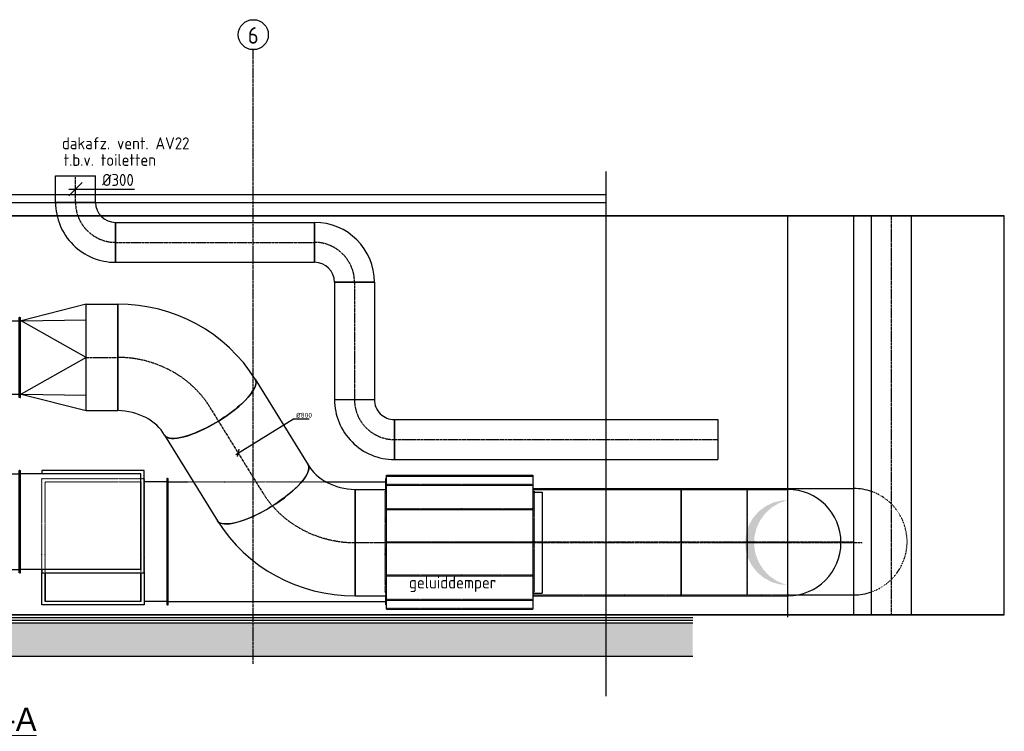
# Model space of a CAD drawing. Header units: millimetres. Extents: x -75 to 108309, y -75 to 76928.
# Tile 15 of 31: x 9942 to 17338, y 71579 to 76928. Entities that reach past the tile are written whole.
import ezdxf

# ---------------------------------------------------------------- set-up
doc = ezdxf.new("R2010")
doc.units = ezdxf.units.MM
doc.linetypes.add('CENTER2', pattern=[28.575, 19.05, -3.175, 3.175, -3.175])
doc.linetypes.add('SMALL_DASH', pattern=[1.5, 0.5, -1])
for name, color, linetype in [('00ATT025', 2, 'Continuous'), ('BL$2----BOUWKUNDIG', 8, 'Continuous'), ('BT$2----BOUWKUNDIG', 7, 'Continuous'), ('WL570---_RETOUR_D', 5, 'Continuous'), ('WL570---_RETOUR_HL', 1, 'CENTER2'), ('WL570---_TOEVOER', 3, 'Continuous'), ('WL570---_TOEVOER_D', 3, 'Continuous'), ('WL570---_TOEVOER_HL', 1, 'CENTER2'), ('WM5501--', 1, 'Continuous'), ('WM570---', 1, 'Continuous'), ('WM570---_RETOUR', 1, 'Continuous'), ('WM570---_TOEVOER', 1, 'Continuous')]:
    doc.layers.add(name, color=color, linetype=linetype)
doc.layers.add('BL$5----', color=7, linetype='Continuous', lineweight=0)
doc.layers.add('WM$5----_HULPRUIMTE', color=1, linetype='Continuous', plot=False)
doc.styles.add('EURO', font='eurr____.ttf', dxfattribs={"height": 90})
doc.styles.add('STABICAD-018', font='ISOCP.SHX', dxfattribs={"height": 36})
doc.styles.add('STABICAD-025', font='ISOCP.SHX', dxfattribs={"height": 50})

# ---------------------------------------------------------------- blocks, each defined once
blk = doc.blocks.new('*U11')
at = {"color": 0, "linetype": 'Continuous'}
for p, q in [((-800, 400, 4103.3), (-694.7, 400, 4103.3)), ((-800, 393.1, 4103.3), (-800, 400, 4103.3)), ((-694.7, 400, 4103.3), (-491.2, 400, 4103.3)), ((-491.2, 400, 4103.3), (-308.8, 400, 4103.3)), ((-308.8, 400, 4103.3), (-159.8, 400, 4103.3)), ((-159.8, 400, 4103.3), (-54.5, 400, 4103.3)), ((-54.5, 400, 4103.3), (0, 400, 4103.3)), ((-422.6, -400, 4103.3), (-308.8, -400, 4103.3)), ((-308.8, -400, 4103.3), (-159.8, -400, 4103.3)), ((-159.8, -400, 4103.3), (-54.5, -400, 4103.3)), ((-54.5, -400, 4103.3), (0, -400, 4103.3))]:
    blk.add_line(p, q, dxfattribs=at)
at = {"color": 2, "linetype": 'SMALL_DASH'}
for p, q in [((-800, -400, 4103.3), (-800, 393.1, 4103.3)), ((-800, -400, 4103.3), (-694.7, -400, 4103.3)), ((-694.7, -400, 4103.3), (-491.2, -400, 4103.3)), ((-491.2, -400, 4103.3), (-422.6, -400, 4103.3))]:
    blk.add_line(p, q, dxfattribs=at)
at = {"color": 0, "linetype": 'Continuous'}
for start, end in [(70.42859, 90), (270, 289.57141)]:
    blk.add_arc((0, 0, 4103.3), 400, start, end, dxfattribs=at)
at = {"color": 2, "linetype": 'SMALL_DASH'}
blk.add_arc((0, 0, 4103.3), 400, 289.57141, 70.42859, dxfattribs=at)
at = {"layer": 'WL570---_TOEVOER_HL', "linetype": 'CENTER2'}
blk.add_line((-800, 0, 4103.3), (0, 0, 4103.3), dxfattribs=at)
at = {"layer": 'BL$2----BOUWKUNDIG', "color": 2, "style": 'STABICAD-018'}
for tag, p in [('CODE', (16207.8, 73104.3, -4103.3)), ('SECTIONCODE', (16207.8, 73004.3, -4103.3)), ('POSITIONCODE', (16207.8, 73004.3, -4103.3))]:
    blk.add_attdef(tag, p, '', height=1.8, dxfattribs=at)
blk = doc.blocks.new('*U165')
at = {"linetype": 'Continuous'}
blk.add_hatch(color=0, dxfattribs=at).paths.add_polyline_path([(-320, 0), (-313.6, 63.6), (-294.7, 124.6), (-264.1, 180.7), (-222.9, 229.6), (-172.9, 269.3), (-116, 298.3), (-54.4, 315.3), (9.3, 319.9), (72.7, 311.6), (133.2, 291), (188.3, 258.7), (236, 216.1), (274.2, 165), (301.5, 107.2), (316.8, 45.2), (320, 0), (319.9, 0.4), (298.4, 62.4), (264.9, 119), (220.9, 167.7), (168.1, 206.7), (108.6, 234.5), (44.8, 249.9), (-20.9, 252.3), (-85.7, 241.6), (-147, 218.2), (-202.5, 183.2), (-250, 137.8), (-287.5, 83.8), (-313.5, 23.5), (-319.9, 0.4)], is_closed=False, flags=0)
at = {"layer": 'WL570---_RETOUR_HL', "linetype": 'CENTER2'}
for p, q in [((0, 560), (0, -560)), ((-560, 0), (560, 0))]:
    blk.add_line(p, q, dxfattribs=at)
blk.add_circle((0, 0, 3703.9), 0.0125, dxfattribs=at)
at = {"layer": 'WM570---', "color": 2, "style": 'STABICAD-018'}
for tag, p in [('POSITIONCODE', (15561.3, 72997.4, -3844.5)), ('CODE', (15711.3, 72997.4, -3703.9)), ('SECTIONCODE', (15711.3, 72997.4, -3703.9))]:
    blk.add_attdef(tag, p, '', height=1.8, dxfattribs=at)
blk = doc.blocks.new('*U164')
at = {"color": 0, "linetype": 'Continuous'}
for p, q in [((-800, 400, 2903.9), (-694.7, 400, 2903.9)), ((-800, -400, 2903.9), (-800, 400, 2903.9)), ((-694.7, 400, 2903.9), (-491.2, 400, 2903.9)), ((-491.2, 400, 2903.9), (-308.8, 400, 2903.9)), ((-308.8, 400, 2903.9), (-159.8, 400, 2903.9)), ((-159.8, 400, 2903.9), (-54.5, 400, 2903.9)), ((-54.5, 400, 2903.9), (0, 400, 2903.9)), ((-800, -400, 2903.9), (-694.7, -400, 2903.9)), ((-694.7, -400, 2903.9), (-491.2, -400, 2903.9)), ((-491.2, -400, 2903.9), (-308.8, -400, 2903.9)), ((-308.8, -400, 2903.9), (-159.8, -400, 2903.9)), ((-159.8, -400, 2903.9), (-54.5, -400, 2903.9)), ((-54.5, -400, 2903.9), (0, -400, 2903.9))]:
    blk.add_line(p, q, dxfattribs=at)
blk.add_arc((0, 0, 2903.9), 400, 270, 90, dxfattribs=at)
at = {"layer": 'WL570---_RETOUR_HL', "linetype": 'CENTER2'}
blk.add_line((-800, 0, 2903.9), (0, 0, 2903.9), dxfattribs=at)
at = {"layer": 'WM570---', "color": 2, "style": 'STABICAD-018'}
for tag in ['CODE', 'SECTIONCODE', 'POSITIONCODE']:
    blk.add_attdef(tag, (15711.3, 72997.4, -2903.9), '', height=1.8, dxfattribs=at)
blk = doc.blocks.new('*U163')
at = {"color": 2, "linetype": 'SMALL_DASH'}
for p, q in [((0, 400, 4103.3), (0.5, 400, 4103.3)), ((1611.5, 393.1, 4103.3), (1611.5, -400, 4103.3)), ((0, -400, 4103.3), (1611.5, -400, 4103.3))]:
    blk.add_line(p, q, dxfattribs=at)
at = {"color": 0, "linetype": 'Continuous'}
for p, q in [((0.5, 400, 4103.3), (1611.5, 400, 4103.3)), ((1611.5, 400, 4103.3), (1611.5, 393.1, 4103.3))]:
    blk.add_line(p, q, dxfattribs=at)
at = {"layer": 'WL570---_TOEVOER_HL', "linetype": 'CENTER2'}
blk.add_line((0, 0, 4103.3), (1611.5, 0, 4103.3), dxfattribs=at)
at = {"layer": 'WM570---', "color": 2, "style": 'STABICAD-018'}
for tag, p in [('CODE', (13796.3, 73004.3, -4103.3)), ('SECTIONCODE', (13796.3, 73004.3, -4103.3)), ('POSITIONCODE', (14601.5, 73004.3, -4253.3))]:
    blk.add_attdef(tag, p, '', height=1.8, dxfattribs=at)
blk = doc.blocks.new('*U162')
at = {"color": 0, "linetype": 'Continuous'}
for p, q in [((0, 400, 2903.9), (1114.5, 400, 2903.9)), ((1114.5, 400, 2903.9), (1114.5, -400, 2903.9)), ((0, -400, 2903.9), (1114.5, -400, 2903.9))]:
    blk.add_line(p, q, dxfattribs=at)
at = {"layer": 'WL570---_RETOUR_HL', "linetype": 'CENTER2'}
blk.add_line((0, 0, 2903.9), (1114.5, 0, 2903.9), dxfattribs=at)
at = {"layer": 'WM570---', "color": 2, "style": 'STABICAD-018'}
for tag, p in [('SECTIONCODE', (14197.1, 73297.4, -2903.9)), ('POSITIONCODE', (14353.5, 73147.4, -2903.9)), ('CODE', (13796.8, 72997.4, -2903.9))]:
    blk.add_attdef(tag, p, '', height=1.8, dxfattribs=at)
blk = doc.blocks.new('*U157')
at = {"color": 0, "linetype": 'Continuous'}
for p, q in [((234.5, 384.5, 3453.3), (475, 384.5, 3453.3)), ((475, 384.5, 3453.3), (475, -384.5, 3453.3)), ((450, 359.5, 3453.3), (234.5, 359.5, 3453.3)), ((450, 359.5, 3453.3), (450, -359.5, 3453.3)), ((234.5, -359.5, 3453.3), (450, -359.5, 3453.3)), ((475, -384.5, 3453.3), (234.5, -384.5, 3453.3))]:
    blk.add_line(p, q, dxfattribs=at)
at = {"layer": 'WM570---', "color": 2, "style": 'STABICAD-018'}
for tag in ['CODE', 'SECTIONCODE', 'POSITIONCODE']:
    blk.add_attdef(tag, (10491.6, 73004.3, -3453.3), '', height=1.8, dxfattribs=at)
blk = doc.blocks.new('*U12')
at = {"color": 0, "linetype": 'Continuous'}
for p, q in [((0, 150, 3704.4), (3000, 150, 3704.4)), ((0, -150, 3704.4), (0, 150, 3704.4)), ((3000, 150, 3704.4), (3000, 90, 3704.4)), ((3000, -90, 3704.4), (3000, -150, 3704.4)), ((0, -150, 3704.4), (3000, -150, 3704.4))]:
    blk.add_line(p, q, dxfattribs=at)
at = {"color": 2, "linetype": 'SMALL_DASH'}
blk.add_line((3000, 90, 3704.4), (3000, -90, 3704.4), dxfattribs=at)
at = {"layer": 'WL570---_RETOUR_HL', "linetype": 'CENTER2'}
blk.add_line((0, 0, 3704.4), (3000, 0, 3704.4), dxfattribs=at)
at = {"layer": 'BL$2----BOUWKUNDIG', "color": 2, "style": 'STABICAD-018'}
for tag, p in [('POSITIONCODE', (16467.8, 73953.8, -4003.4)), ('FLOORCODE', (16487.8, 72504.1, -3704.4)), ('SECTIONCODE', (16342.3, 72442.3, -2204.9)), ('CODE', (16392.1, 72446.3, -3704.4))]:
    blk.add_attdef(tag, p, '', height=1.8, rotation=4, dxfattribs=at)
blk = doc.blocks.new('*U499')
at = {"color": 0, "linetype": 'Continuous'}
for p, q in [((-17, -10.5, 2650.3), (414.8, 255.9, 2650.3)), ((414.8, 255.9, 2650.3), (532, 255.9, 2650.3)), ((-6.5, -27.5, 2650.3), (6.5, 27.5, 2650.3))]:
    blk.add_line(p, q, dxfattribs=at)
at = {"color": 0, "linetype": 'Continuous', "style": 'STABICAD-018'}
blk.add_text('%%c800', height=36, dxfattribs=at).set_placement((434.8, 265.9, 2650.3))
at = {"layer": '00ATT025', "color": 2, "style": 'STABICAD-018'}
blk.add_attdef('CODE', (11583.1, 73671.2, -2650.3), '', height=1.8, dxfattribs=at)
blk = doc.blocks.new('*U127')
at = {"color": 0, "linetype": 'Continuous'}
for p, q in [((-300, -150, 2029.5), (-300, 150, 2029.5)), ((150, -300, 2029.5), (-150, -300, 2029.5))]:
    blk.add_line(p, q, dxfattribs=at)
for radius, start in [(450, 360), (150, 0)]:
    blk.add_arc((-300, -300, 2029.5), radius, start, 90, dxfattribs=at)
at = {"layer": 'WL570---_TOEVOER_HL', "linetype": 'CENTER2'}
blk.add_arc((-300, -300, 2029.5), 300, 0, 90, dxfattribs=at)
at = {"layer": 'WM5501--', "color": 2, "style": 'STABICAD-018'}
for tag in ['CODE', 'SECTIONCODE', 'POSITIONCODE']:
    blk.add_attdef(tag, (12456.6, 75254.3, -2029.5), '', height=1.8, dxfattribs=at)
blk = doc.blocks.new('*U166')
at = {"color": 0, "linetype": 'Continuous'}
for p, q in [((0, 150, 2029.5), (1495.6, 150, 2029.5)), ((0, -150, 2029.5), (0, 150, 2029.5)), ((1495.6, 150, 2029.5), (1495.6, -150, 2029.5)), ((0, -150, 2029.5), (1495.6, -150, 2029.5))]:
    blk.add_line(p, q, dxfattribs=at)
at = {"layer": 'WL570---_TOEVOER_HL', "linetype": 'CENTER2'}
blk.add_line((0, 0, 2029.5), (1495.6, 0, 2029.5), dxfattribs=at)
at = {"layer": 'WM570---', "color": 2, "style": 'STABICAD-018'}
for tag, p in [('SECTIONCODE', (11518.3, 75404.3, -2029.5)), ('CODE', (10661, 75254.3, -2029.5)), ('POSITIONCODE', (11408.3, 75254.3, -2179.5))]:
    blk.add_attdef(tag, p, '', height=1.8, dxfattribs=at)
blk = doc.blocks.new('*U126')
at = {"color": 0, "linetype": 'Continuous'}
for p, q in [((-300, -150, 2029.5), (-300, 150, 2029.5)), ((150, -300, 2029.5), (-150, -300, 2029.5))]:
    blk.add_line(p, q, dxfattribs=at)
for radius, start in [(450, 360), (150, 0)]:
    blk.add_arc((-300, -300, 2029.5), radius, start, 90, dxfattribs=at)
at = {"layer": 'WL570---_TOEVOER_HL', "linetype": 'CENTER2'}
blk.add_arc((-300, -300, 2029.5), 300, 0, 90, dxfattribs=at)
at = {"layer": 'WM5501--', "color": 2, "style": 'STABICAD-018'}
for tag in ['CODE', 'SECTIONCODE', 'POSITIONCODE']:
    blk.add_attdef(tag, (10361, 75254.3, -2029.5), '', height=1.8, dxfattribs=at)
blk = doc.blocks.new('*U128')
at = {"color": 0, "linetype": 'Continuous'}
for p, q in [((0, 150, 2029.5), (201, 150, 2029.5)), ((0, -150, 2029.5), (0, 150, 2029.5)), ((201, 150, 2029.5), (201, -150, 2029.5)), ((0, -150, 2029.5), (201, -150, 2029.5))]:
    blk.add_line(p, q, dxfattribs=at)
at = {"layer": 'WL570---_TOEVOER_HL', "linetype": 'CENTER2'}
blk.add_line((0, 0, 2029.5), (201, 0, 2029.5), dxfattribs=at)
at = {"layer": 'WM5501--', "color": 2, "style": 'STABICAD-018'}
for tag, p in [('POSITIONCODE', (10361, 75626.5, -2179.5)), ('FLOORCODE', (10361, 75604.3, -2029.5)), ('SECTIONCODE', (10211, 75554.3, -1879.5)), ('CODE', (10261, 75554.3, -2029.5))]:
    blk.add_attdef(tag, p, '', height=1.8, dxfattribs=at)
blk = doc.blocks.new('*U123')
at = {"color": 0, "linetype": 'Continuous'}
for p, q in [((0, 3000), (15241.7, 3000)), ((15241.7, 3000), (0, 3000)), ((0, 3000), (0, 3000)), ((0, 0), (0, 3000)), ((0, 0), (0, 3000)), ((15241.7, 3000), (15241.7, 3000)), ((15241.7, 0), (15241.7, 3000)), ((15241.7, 0), (15241.7, 3000)), ((0, 0), (15241.7, 0)), ((15241.7, 0), (0, 0)), ((0, 0), (0, 0)), ((15241.7, 0), (15241.7, 0))]:
    blk.add_line(p, q, dxfattribs=at)
at = {"color": 0, "linetype": 'Continuous', "style": 'STABICAD-018'}
blk.add_text('Vooraanzicht Live', height=100, dxfattribs=at).set_placement((0, 0))
at = {"layer": 'WM5501--', "color": 2, "style": 'STABICAD-018'}
blk.add_attdef('CODE', (2096.6, 72454.3), '', height=1.8, dxfattribs=at)
blk = doc.blocks.new('*U129')
at = {"color": 0, "linetype": 'Continuous'}
for p, q in [((-50, -50, 2029.5), (50, 50, 2029.5)), ((-50, 0, 2029.5), (150, 0, 2029.5)), ((150, 0, 2029.5), (443.1, 0, 2029.5))]:
    blk.add_line(p, q, dxfattribs=at)
at = {"color": 0, "linetype": 'Continuous', "style": 'STABICAD-018'}
blk.add_text('%%c300', height=90, dxfattribs=at).set_placement((200, 25, 2029.5))
at = {"layer": 'WM5501--', "color": 2, "style": 'STABICAD-018'}
blk.add_attdef('CODE', (10361, 75653.2, -2029.5), '', height=1.8, dxfattribs=at)
blk = doc.blocks.new('*U482')
at = {"color": 0, "linetype": 'Continuous'}
for p, q in [((0, 300, 2380), (5, 300, 2380)), ((0, -300, 2380), (0, 300, 2380)), ((5, -300, 2380), (5, 300, 2380)), ((150, 300, 2380), (145, 300, 2380)), ((145, -300, 2380), (145, 300, 2380)), ((150, -300, 2380), (150, 300, 2380)), ((5, 275, 2380), (145, 275, 2380)), ((5, -275, 2380), (145, -275, 2380)), ((0, -300, 2380), (5, -300, 2380)), ((150, -300, 2380), (145, -300, 2380))]:
    blk.add_line(p, q, dxfattribs=at)
at = {"layer": '00ATT025', "color": 2, "style": 'STABICAD-018'}
for tag, p in [('POSITIONCODE', (9866.1, 74539.3, -2380)), ('CODE', (9791.6, 74389.3, -2380)), ('SECTIONCODE', (9791.6, 74389.3, -2380))]:
    blk.add_attdef(tag, p, '', height=1.8, dxfattribs=at)
blk = doc.blocks.new('*U483')
at = {"color": 0, "linetype": 'Continuous'}
for p, q in [((500, 400, 2380), (10, 275, 2380)), ((0, 300, 2380), (5, 300, 2380)), ((0, -300, 2380), (0, 300, 2380)), ((5, -300, 2380), (5, 300, 2380)), ((10, 275, 2380), (5, 275, 2380)), ((10, 275, 2380), (500, 282.8, 2380)), ((500, 0, 2380), (10, 275, 2380)), ((500, 0, 2380), (10, -275, 2380)), ((10, -275, 2380), (5, -275, 2380)), ((10, -275, 2380), (500, -400, 2380)), ((10, -275, 2380), (500, -282.8, 2380)), ((0, -300, 2380), (5, -300, 2380))]:
    blk.add_line(p, q, dxfattribs=at)
at = {"layer": '00ATT025', "color": 2, "style": 'STABICAD-018'}
for tag in ['CODE', 'SECTIONCODE', 'POSITIONCODE']:
    blk.add_attdef(tag, (9941.6, 74389.3, -2380), '', height=1.8, dxfattribs=at)
blk = doc.blocks.new('*U486')
at = {"color": 0, "linetype": 'Continuous'}
for p, q in [((0, 400, 2380), (236.6, 400, 2380)), ((0, -400, 2380), (0, 400, 2380)), ((236.6, 400, 2380), (236.6, -400, 2380)), ((0, -400, 2380), (236.6, -400, 2380))]:
    blk.add_line(p, q, dxfattribs=at)
at = {"layer": 'WL570---_RETOUR_HL', "linetype": 'CENTER2'}
blk.add_line((0, 0, 2380), (236.6, 0, 2380), dxfattribs=at)
at = {"layer": '00ATT025', "color": 2, "style": 'STABICAD-018'}
for tag, p in [('POSITIONCODE', (10559.4, 74539.3, -2380)), ('CODE', (10441.6, 74389.3, -2380)), ('SECTIONCODE', (10441.6, 74389.3, -2380))]:
    blk.add_attdef(tag, p, '', height=1.8, dxfattribs=at)
blk = doc.blocks.new('*U487')
at = {"color": 0, "linetype": 'Continuous'}
for p, q in [((-550, 384.5, 2331.8), (-545, 384.5, 2331.8)), ((-550, -384.5, 2331.8), (-550, 384.5, 2331.8)), ((-545, -384.5, 2331.8), (-545, 384.5, 2331.8)), ((-384.5, 384.5, 2331.8), (-384.5, 359.5, 2331.8)), ((384.5, 384.5, 2331.8), (-384.5, 384.5, 2331.8)), ((384.5, -384.5, 2331.8), (384.5, 384.5, 2331.8)), ((359.5, 359.5, 2331.8), (-545, 359.5, 2331.8)), ((359.5, -359.5, 2331.8), (359.5, 359.5, 2331.8)), ((359.5, -359.5, 2331.8), (-545, -359.5, 2331.8)), ((-384.5, -359.5, 2331.8), (-384.5, -384.5, 2331.8)), ((-550, -384.5, 2331.8), (-545, -384.5, 2331.8)), ((-384.5, -384.5, 2331.8), (384.5, -384.5, 2331.8))]:
    blk.add_line(p, q, dxfattribs=at)
at = {"layer": '00ATT025', "color": 2, "style": 'STABICAD-018'}
for tag, p in [('CODE', (10491.6, 73254.3, -2331.8)), ('SECTIONCODE', (10491.6, 73154.3, -2331.8)), ('POSITIONCODE', (10491.6, 73154.3, -2331.8))]:
    blk.add_attdef(tag, p, '', height=1.8, dxfattribs=at)
blk = doc.blocks.new('*U488')
at = {"color": 0, "linetype": 'Continuous'}
for p, q in [((0, 475, 4103.3), (5, 475, 4103.3)), ((0, -475, 4103.3), (0, 475, 4103.3)), ((5, -475, 4103.3), (5, 475, 4103.3)), ((5, 450, 4103.3), (155.8, 450, 4103.3)), ((1191, 450, 4103.3), (1640.2, 450, 4103.3)), ((1645.2, 475, 4103.3), (1640.2, 475, 4103.3)), ((1640.2, 393.1, 4103.3), (1640.2, 475, 4103.3)), ((1645.2, 393.1, 4103.3), (1645.2, 475, 4103.3)), ((1640.2, -475, 4103.3), (1640.2, -406.9, 4103.3)), ((1645.2, -475, 4103.3), (1645.2, -406.9, 4103.3)), ((0, -475, 4103.3), (5, -475, 4103.3)), ((5, -450, 4103.3), (1640.2, -450, 4103.3)), ((1645.2, -475, 4103.3), (1640.2, -475, 4103.3))]:
    blk.add_line(p, q, dxfattribs=at)
at = {"color": 2, "linetype": 'SMALL_DASH'}
for p, q in [((155.8, 450, 4103.3), (1191, 450, 4103.3)), ((1640.2, -406.9, 4103.3), (1640.2, 393.1, 4103.3)), ((1645.2, -406.9, 4103.3), (1645.2, 393.1, 4103.3))]:
    blk.add_line(p, q, dxfattribs=at)
at = {"layer": '00ATT025', "color": 2, "style": 'STABICAD-018'}
for tag, p in [('CODE', (11051.1, 73004.3, -4103.3)), ('SECTIONCODE', (11051.1, 73004.3, -4103.3)), ('POSITIONCODE', (11873.2, 73004.3, -4253.3))]:
    blk.add_attdef(tag, p, '', height=1.8, dxfattribs=at)
blk = doc.blocks.new('*U489')
at = {"color": 0, "linetype": 'Continuous'}
for p, q in [((-559.5, 475, 4103.3), (-554.5, 475, 4103.3)), ((-559.5, -475, 4103.3), (-559.5, 475, 4103.3)), ((-554.5, -475, 4103.3), (-554.5, 475, 4103.3)), ((-554.5, 450, 4103.3), (-509.5, 450, 4103.3)), ((-509.5, 450, 4103.3), (-384.5, 450, 4103.3)), ((-384.5, 234.5, 4103.3), (-384.5, 475, 4103.3)), ((-384.5, 475, 4103.3), (384.5, 475, 4103.3)), ((-359.5, 450, 4103.3), (359.5, 450, 4103.3)), ((-359.5, 234.5, 4103.3), (-359.5, 450, 4103.3)), ((359.5, 450, 4103.3), (359.5, 234.5, 4103.3)), ((384.5, 475, 4103.3), (384.5, 234.5, 4103.3)), ((-559.5, -475, 4103.3), (-554.5, -475, 4103.3)), ((-554.5, -450, 4103.3), (-509.5, -450, 4103.3)), ((-509.5, -450, 4103.3), (-384.5, -450, 4103.3))]:
    blk.add_line(p, q, dxfattribs=at)
at = {"color": 2, "linetype": 'SMALL_DASH'}
for p, q in [((-384.5, -475, 4103.3), (-384.5, 234.5, 4103.3)), ((-359.5, -450, 4103.3), (-359.5, 234.5, 4103.3)), ((359.5, 234.5, 4103.3), (359.5, -450, 4103.3)), ((384.5, 234.5, 4103.3), (384.5, -475, 4103.3)), ((384.5, -475, 4103.3), (-384.5, -475, 4103.3)), ((359.5, -450, 4103.3), (-359.5, -450, 4103.3))]:
    blk.add_line(p, q, dxfattribs=at)
at = {"layer": '00ATT025', "color": 2, "style": 'STABICAD-018'}
for tag in ['CODE', 'SECTIONCODE', 'POSITIONCODE']:
    blk.add_attdef(tag, (10491.6, 73004.3, -4103.3), '', height=1.8, dxfattribs=at)
blk = doc.blocks.new('*U490')
at = {"color": 0, "linetype": 'Continuous'}
for p, q in [((0, 400, 2520.9), (755.7, 400, 2520.9)), ((0, -400, 2520.9), (755.7, -400, 2520.9))]:
    blk.add_line(p, q, dxfattribs=at)
blk.add_ellipse((0, 0, 2520.9), major_axis=(0, 400), ratio=0.305064, start_param=3.141593, end_param=6.283185, dxfattribs=at)
at = {"color": 0, "linetype": 'Continuous', "extrusion": (0, 0, -1)}
blk.add_ellipse((755.7, 0, 2520.9), major_axis=(0, 400), ratio=0.305064, start_param=0, end_param=3.141593, dxfattribs=at)
at = {"layer": 'WL570---_RETOUR_HL', "linetype": 'CENTER2'}
blk.add_line((0, 0, 2520.9), (755.7, 0, 2520.9), dxfattribs=at)
at = {"layer": '00ATT025', "color": 2, "style": 'STABICAD-018'}
for tag, p in [('SECTIONCODE', (11371, 74014.9, -2520.9)), ('CODE', (11371, 74014.9, -2520.9)), ('POSITIONCODE', (11699.1, 73764, -2615.4))]:
    blk.add_attdef(tag, p, '', height=1.8, rotation=59, dxfattribs=at)
blk = doc.blocks.new('*U491')
at = {"color": 0, "linetype": 'Continuous'}
blk.add_line((-97.9, 603.1, 2380), (582.9, 183.1, 2380), dxfattribs=at)
for centre, major_axis, ratio, start_param, end_param in [((-355.3, 768.2, 2380), (213.8, 328.4), 0.780163, 3.580806, 4.717773), ((-413.6, 794.9, 2380), (622.9, 1030.4), 0.971131, 3.676077, 4.705765)]:
    blk.add_ellipse(centre, major_axis=major_axis, ratio=ratio, start_param=start_param, end_param=end_param, dxfattribs=at)
at = {"color": 0, "linetype": 'Continuous', "extrusion": (0, 0, -1)}
blk.add_ellipse((-439.9, 0, 2380), major_axis=(0, -400), ratio=0.305064, start_param=0, end_param=3.141593, dxfattribs=at)
at = {"layer": 'WL570---_RETOUR_HL', "linetype": 'CENTER2'}
blk.add_ellipse((-394.7, 786.2, 2380), major_axis=(420, 680.9), ratio=0.935903, start_param=3.665191, end_param=4.712389, dxfattribs=at)
at = {"layer": '00ATT025', "color": 2, "style": 'STABICAD-018'}
for tag in ['CODE', 'SECTIONCODE', 'POSITIONCODE']:
    blk.add_attdef(tag, (11140.1, 74389.3, -2380), '', height=1.8, dxfattribs=at)
blk = doc.blocks.new('*U492')
at = {"color": 0, "linetype": 'Continuous'}
for p, q in [((0, 150, 2029.5), (2429.2, 150, 2029.5)), ((0, -150, 2029.5), (0, 150, 2029.5)), ((2429.2, 150, 2029.5), (2429.2, -150, 2029.5)), ((0, -150, 2029.5), (2429.2, -150, 2029.5))]:
    blk.add_line(p, q, dxfattribs=at)
at = {"layer": 'WL570---_TOEVOER_HL', "linetype": 'CENTER2'}
blk.add_line((0, 0, 2029.5), (2429.2, 0, 2029.5), dxfattribs=at)
at = {"layer": '00ATT025', "color": 2, "style": 'STABICAD-018'}
for tag in ['CODE', 'SECTIONCODE', 'POSITIONCODE']:
    blk.add_attdef(tag, (12756.6, 73771.9, -2029.5), '', height=1.8, dxfattribs=at)
blk = doc.blocks.new('*U493')
at = {"color": 0, "linetype": 'Continuous'}
for p, q in [((-150, 300, 2029.5), (150, 300, 2029.5)), ((-300, -150, 2029.5), (-300, 150, 2029.5))]:
    blk.add_line(p, q, dxfattribs=at)
for radius, end in [(150, 360), (450, 0)]:
    blk.add_arc((-300, 300, 2029.5), radius, 270, end, dxfattribs=at)
at = {"layer": 'WL570---_TOEVOER_HL', "linetype": 'CENTER2'}
blk.add_arc((-300, 300, 2029.5), 300, 270, 0, dxfattribs=at)
at = {"layer": '00ATT025', "color": 2, "style": 'STABICAD-018'}
for tag in ['CODE', 'SECTIONCODE', 'POSITIONCODE']:
    blk.add_attdef(tag, (12456.6, 73771.9, -2029.5), '', height=1.8, dxfattribs=at)
blk = doc.blocks.new('*U494')
at = {"color": 0, "linetype": 'Continuous'}
for p, q in [((0, 150, 2029.5), (882.5, 150, 2029.5)), ((0, -150, 2029.5), (0, 150, 2029.5)), ((882.5, 150, 2029.5), (882.5, -150, 2029.5)), ((0, -150, 2029.5), (882.5, -150, 2029.5))]:
    blk.add_line(p, q, dxfattribs=at)
at = {"layer": 'WL570---_TOEVOER_HL', "linetype": 'CENTER2'}
blk.add_line((0, 0, 2029.5), (882.5, 0, 2029.5), dxfattribs=at)
at = {"layer": '00ATT025', "color": 2, "style": 'STABICAD-018'}
for tag in ['CODE', 'SECTIONCODE', 'POSITIONCODE']:
    blk.add_attdef(tag, (12456.6, 74954.3, -2029.5), '', height=1.8, dxfattribs=at)
blk = doc.blocks.new('*U495')
at = {"color": 2, "linetype": 'Continuous'}
for p, q in [((-550, 500, 2903.9), (550, 500, 2903.9)), ((-550, -500, 2903.9), (-550, 500, 2903.9)), ((550, 500, 2903.9), (550, -500, 2903.9)), ((-550, 433, 2903.9), (550, 433, 2903.9)), ((550, 380, 2903.9), (620.4, 380, 2903.9)), ((620.4, 380, 2903.9), (620.4, -380, 2903.9)), ((-550, 250, 2903.9), (550, 250, 2903.9)), ((-550, 0, 2903.9), (550, 0, 2903.9)), ((-550, -250, 2903.9), (550, -250, 2903.9)), ((-550, -433, 2903.9), (550, -433, 2903.9)), ((550, -380, 2903.9), (620.4, -380, 2903.9)), ((-550, -500, 2903.9), (550, -500, 2903.9))]:
    blk.add_line(p, q, dxfattribs=at)
at = {"layer": 'WL570---_RETOUR_HL', "linetype": 'CENTER2'}
blk.add_line((-550, 0, 2903.9), (550, 0, 2903.9), dxfattribs=at)
at = {"layer": '00ATT025', "color": 1, "style": 'STABICAD-018'}
blk.add_attdef('PRODUCTCODE', (14546.8, 74297.4, -2903.9), '', height=1.8, dxfattribs=at)
at = {"layer": '00ATT025', "color": 2, "style": 'STABICAD-018'}
for tag, p in [('CODE', (13246.8, 73097.4, -2903.9)), ('FREETEXT', (13246.8, 73047.4, -2903.9)), ('SECTIONCODE', (13246.8, 72997.4, -2903.9)), ('POSITIONCODE', (13246.8, 72997.4, -2903.9))]:
    blk.add_attdef(tag, p, '', height=1.8, dxfattribs=at)
blk = doc.blocks.new('*U496')
at = {"color": 0, "linetype": 'Continuous'}
for p, q in [((0, 400, 2903.9), (236.1, 400, 2903.9)), ((0, -400, 2903.9), (0, 400, 2903.9)), ((0, -400, 2903.9), (236.1, -400, 2903.9))]:
    blk.add_line(p, q, dxfattribs=at)
at = {"layer": 'WL570---_RETOUR_HL', "linetype": 'CENTER2'}
blk.add_line((0, 0, 2903.9), (236.1, 0, 2903.9), dxfattribs=at)
at = {"layer": '00ATT025', "color": 2, "style": 'STABICAD-018'}
for tag, p in [('SECTIONCODE', (12475.4, 73297.4, -2903.9)), ('POSITIONCODE', (12578.2, 73147.4, -2903.9)), ('CODE', (12460.6, 72997.4, -2903.9))]:
    blk.add_attdef(tag, p, '', height=1.8, dxfattribs=at)
blk = doc.blocks.new('*U497')
at = {"color": 0, "linetype": 'Continuous'}
blk.add_line((-97.9, 603.1, 2903.9), (582.9, 183.1, 2903.9), dxfattribs=at)
for centre, major_axis, ratio, start_param, end_param in [((-355.3, 768.2, 2903.9), (-213.8, -328.4), 0.780163, 0.439214, 1.57618), ((-439.9, 0, 2903.9), (0, 400), 0.305064, 3.141593, 6.283185), ((-413.6, 794.9, 2903.9), (-622.9, -1030.4), 0.971131, 0.534485, 1.564173)]:
    blk.add_ellipse(centre, major_axis=major_axis, ratio=ratio, start_param=start_param, end_param=end_param, dxfattribs=at)
at = {"layer": 'WL570---_RETOUR_HL', "linetype": 'CENTER2'}
blk.add_ellipse((-394.7, 786.2, 2903.9), major_axis=(-420, -680.9), ratio=0.935903, start_param=0.523599, end_param=1.570796, dxfattribs=at)
at = {"layer": '00ATT025', "color": 2, "style": 'STABICAD-018'}
for tag in ['CODE', 'SECTIONCODE', 'POSITIONCODE']:
    blk.add_attdef(tag, (11998.7, 72997.4, -2903.9), '', height=1.8, dxfattribs=at)
blk = doc.blocks.new('*U498')
at = {"color": 2, "linetype": 'Continuous'}
for p, q in [((-550, 500, 4103.3), (550, 500, 4103.3)), ((-550, 475, 4103.3), (-550, 500, 4103.3)), ((-550, 393.1, 4103.3), (-550, 450, 4103.3)), ((550, 500, 4103.3), (550, 493.1, 4103.3)), ((-550, 433, 4103.3), (-549.5, 433, 4103.3)), ((550.5, 380, 4103.3), (560, 380, 4103.3)), ((560, 380, 4103.3), (560, 373.1, 4103.3)), ((-550, -450, 4103.3), (-550, -406.9, 4103.3)), ((-550, -433, 4103.3), (-549.5, -433, 4103.3)), ((-550, -500, 4103.3), (-550, -475, 4103.3)), ((-550, -500, 4103.3), (-549.5, -500, 4103.3))]:
    blk.add_line(p, q, dxfattribs=at)
at = {"color": 2, "linetype": 'SMALL_DASH'}
for p, q in [((-550, 450, 4103.3), (-550, 475, 4103.3)), ((550, 493.1, 4103.3), (550, -500, 4103.3)), ((-550, 380, 4103.3), (-560, 380, 4103.3)), ((-560, -380, 4103.3), (-560, 380, 4103.3)), ((-550, -406.9, 4103.3), (-550, 393.1, 4103.3)), ((-549.5, 433, 4103.3), (550, 433, 4103.3)), ((550, 380, 4103.3), (550.5, 380, 4103.3)), ((560, 373.1, 4103.3), (560, -380, 4103.3)), ((-550, 250, 4103.3), (550, 250, 4103.3)), ((-550, 0, 4103.3), (550, 0, 4103.3)), ((-550, -250, 4103.3), (550, -250, 4103.3)), ((-550, -380, 4103.3), (-560, -380, 4103.3)), ((-549.5, -433, 4103.3), (550, -433, 4103.3)), ((550, -380, 4103.3), (560, -380, 4103.3)), ((-550, -475, 4103.3), (-550, -450, 4103.3)), ((-549.5, -500, 4103.3), (550, -500, 4103.3))]:
    blk.add_line(p, q, dxfattribs=at)
at = {"layer": 'WL570---_TOEVOER_HL', "linetype": 'CENTER2'}
blk.add_line((-550, 0, 4103.3), (550, 0, 4103.3), dxfattribs=at)
at = {"layer": '00ATT025', "color": 1, "style": 'STABICAD-018'}
blk.add_attdef('PRODUCTCODE', (14546.3, 74304.3, -4103.3), '', height=1.8, dxfattribs=at)
at = {"layer": '00ATT025', "color": 2, "style": 'STABICAD-018'}
for tag, p in [('CODE', (13246.3, 73104.3, -4103.3)), ('SECTIONCODE', (13246.3, 73004.3, -4103.3)), ('FREETEXT', (13246.3, 73054.3, -4103.3)), ('POSITIONCODE', (13246.3, 73004.3, -4103.3))]:
    blk.add_attdef(tag, p, '', height=1.8, dxfattribs=at)
blk = doc.blocks.new('*U534')
at = {"color": 0, "linetype": 'Continuous'}
for p, q in [((0, 384.5, 2331.8), (5, 384.5, 2331.8)), ((0, -384.5, 2331.8), (0, 384.5, 2331.8)), ((5, -384.5, 2331.8), (5, 384.5, 2331.8)), ((150, 384.5, 2331.8), (145, 384.5, 2331.8)), ((145, -384.5, 2331.8), (145, 384.5, 2331.8)), ((150, -384.5, 2331.8), (150, 384.5, 2331.8)), ((5, 359.5, 2331.8), (145, 359.5, 2331.8)), ((5, -359.5, 2331.8), (145, -359.5, 2331.8)), ((0, -384.5, 2331.8), (5, -384.5, 2331.8)), ((150, -384.5, 2331.8), (145, -384.5, 2331.8))]:
    blk.add_line(p, q, dxfattribs=at)
at = {"layer": '00ATT025', "color": 2, "style": 'STABICAD-018'}
for tag, p in [('CODE', (9791.6, 73154.3, -2331.8)), ('SECTIONCODE', (9791.6, 73154.3, -2331.8)), ('POSITIONCODE', (9866.1, 73154.3, -2481.8))]:
    blk.add_attdef(tag, p, '', height=1.8, dxfattribs=at)

msp = doc.modelspace()

# ---------------------------------------------------------------- hatches: boundary and pattern name
at = {"layer": 'BL$2----BOUWKUNDIG'}
h = msp.add_hatch(dxfattribs=at)
h.set_pattern_fill('AR-CONC', color=256)
h.paths.add_polyline_path([(2544.3, 72094.3), (2544.3, 71844.3), (3746.1, 71844.3), (3746.1, 72144.3), (14997.5, 72144.3), (14997.5, 72394.3), (3546.6, 72394.3), (3546.6, 72094.3)])

# ---------------------------------------------------------------- linework, layer by layer
at = {"layer": 'BL$2----BOUWKUNDIG', "color": 1, "linetype": 'CENTER2'}
msp.add_line((11696.6, 72086.6), (11696.6, 76702.5), dxfattribs=at)
at = {"layer": 'BL$2----BOUWKUNDIG', "color": 30, "true_color": 0xf26722}
msp.add_line((14345.6, 75786.5), (14345.6, 71843.5), dxfattribs=at)
at = {"layer": 'BL$2----BOUWKUNDIG'}
for p, q in [((5631.6, 75614.3), (14345.6, 75614.3)), ((3546.1, 75554.3), (14345.6, 75554.3)), ((3746.1, 75454.3), (14345.6, 75454.3)), ((3746.1, 72454.3), (14997.5, 72454.3)), ((3746.1, 72434.3), (14997.5, 72434.3)), ((3746.1, 72414.3), (14997.5, 72414.3)), ((3546.6, 72394.3), (14997.5, 72394.3)), ((3746.1, 72144.3), (14997.5, 72144.3))]:
    msp.add_line(p, q, dxfattribs=at)
at = {"layer": 'BT$2----BOUWKUNDIG', "color": 2}
msp.add_circle((11696.6, 76815.2), 112.7, dxfattribs=at)
at = {"layer": 'WL570---_TOEVOER', "linetype": 'Continuous'}
for p, q in [((15711.3, 72454.3, -3986.2), (15711.3, 75454.3, -3986.2)), ((16207.8, 72454.3, -4736.2), (16207.8, 75454.3, -4736.2))]:
    msp.add_line(p, q, dxfattribs=at)

# ---------------------------------------------------------------- block references
at = {"layer": 'WL570---_RETOUR_D', "linetype": 'Continuous'}
for name, p, rotation in [('*U12', (16491.8, 72454.3, -3704.4), 90.00000000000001), ('*U491', (11140.1, 74389.3, -2380), 121.6700674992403), ('*U490', (11371, 74014.9, -2520.9), 301.6700674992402), ('*U497', (11998.7, 72997.4, -2903.9), 301.6700674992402), ('*U165', (15711.3, 72997.4, -3703.9), 90.00000000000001)]:
    msp.add_blockref(name, p, dxfattribs=dict(at, rotation=rotation))
for name, p in [('*U483', (9941.6, 74389.3, -2380)), ('*U486', (10441.6, 74389.3, -2380)), ('*U482', (9791.6, 74389.3, -2380)), ('*U496', (12460.6, 72997.4, -2903.9)), ('*U162', (13796.8, 72997.4, -2903.9)), ('*U164', (15711.3, 72997.4, -2903.9))]:
    msp.add_blockref(name, p, dxfattribs=at)
at = {"layer": 'WL570---_RETOUR_D', "color": 2, "linetype": 'Continuous'}
msp.add_blockref('*U495', (13246.8, 72997.4, -2903.9), dxfattribs=at)
at = {"layer": 'WL570---_TOEVOER_D', "linetype": 'Continuous'}
for name, p, rotation in [('*U128', (10361, 75554.3, -2029.5), 90.00000000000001), ('*U126', (10361, 75254.3, -2029.5), 180), ('*U494', (12456.6, 74954.3, -2029.5), 270), ('*U493', (12456.6, 73771.9, -2029.5), 270), ('*U489', (10491.6, 73004.3, -4103.3), 180), ('*U157', (10491.6, 73004.3, -3453.3), 270)]:
    msp.add_blockref(name, p, dxfattribs=dict(at, rotation=rotation))
for name, p in [('*U166', (10661, 75254.3, -2029.5)), ('*U127', (12456.6, 75254.3, -2029.5)), ('*U492', (12756.6, 73771.9, -2029.5)), ('*U534', (9791.6, 73154.3, -2331.8)), ('*U487', (10491.6, 73154.3, -2331.8)), ('*U488', (11051.1, 73004.3, -4103.3)), ('*U163', (13796.3, 73004.3, -4103.3)), ('*U11', (16207.8, 73004.3, -4103.3))]:
    msp.add_blockref(name, p, dxfattribs=at)
at = {"layer": 'WL570---_TOEVOER_D', "color": 2, "linetype": 'Continuous'}
msp.add_blockref('*U498', (13246.3, 73004.3, -4103.3), dxfattribs=at)
at = {"layer": 'WM$5----_HULPRUIMTE', "linetype": 'Continuous'}
msp.add_blockref('*U123', (2096.6, 72454.3), dxfattribs=at)
at = {"layer": 'WM570---_RETOUR', "linetype": 'Continuous'}
msp.add_blockref('*U499', (11583.1, 73671.2, -2650.3), dxfattribs=at)
at = {"layer": 'WM570---_TOEVOER', "linetype": 'Continuous'}
msp.add_blockref('*U129', (10361, 75653.2, -2029.5), dxfattribs=at)

# ---------------------------------------------------------------- texts
at = {"layer": 'BL$5----', "style": 'EURO'}
msp.add_text('%%Udoorsnede A-A', height=175, dxfattribs=at).set_placement((8507.2, 71582.1))
at = {"layer": 'BT$2----BOUWKUNDIG', "color": 2, "style": 'STABICAD-025'}
msp.add_text('6', height=125, dxfattribs=at).set_placement((11655.2, 76747.3))
at = {"layer": 'WM570---_RETOUR', "style": 'STABICAD-018'}
msp.add_text('geluiddemper', height=90, dxfattribs=at).set_placement((12866.3, 72652.8))
at = {"layer": 'WM570---_TOEVOER', "style": 'STABICAD-018'}
for s, p in [('dakafz. vent. AV22', (10258.6, 75953.7)), ('t.b.v. toiletten', (10272, 75829))]:
    msp.add_text(s, height=90, dxfattribs=at).set_placement(p)

doc.saveas('drawing.dxf')
